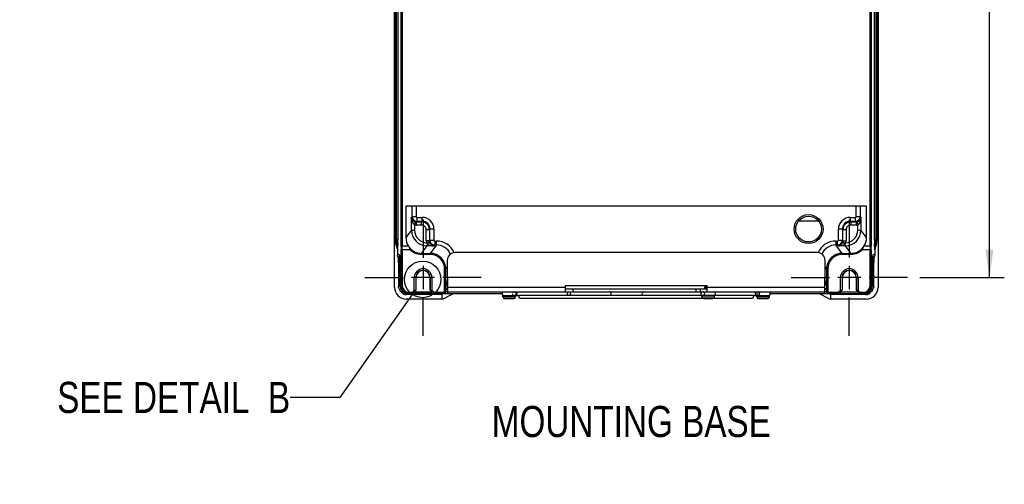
# Model space of a CAD drawing. Header units: inches. Extents: x 0 to 117, y 0 to 83.
# Tile 33 of 60: x 66 to 91, y 24 to 35. Entities that reach past the tile are written whole.
import ezdxf

# ---------------------------------------------------------------- set-up
doc = ezdxf.new("R2010")
doc.units = ezdxf.units.IN
doc.header["$LTSCALE"] = 6.431102
doc.header["$MEASUREMENT"] = 0
doc.linetypes.add('CENTER', pattern=[0.6, 0.375, -0.075, 0.075, -0.075])
doc.layers.get('0').update_dxf_attribs({"linetype": 'CONTINUOUS'})
doc.layers.add('DEFAULT_1', color=7, linetype='CENTER')
doc.styles.get("Standard").update_dxf_attribs({"font": 'txt', "width": 0.8})
doc.styles.add('TEXTSTYLE_6', font='txt', dxfattribs={"width": 0.8})
doc.dimstyles.new('DIMSTYLE_1', dxfattribs={"dimtxt": 0.78125, "dimasz": 0.7, "dimexe": 0.18, "dimexo": 0.0625, "dimgap": 0.09, "dimtad": 1, "dimdec": 0, "dimzin": 4, "dimdsep": 46, "dimtxsty": 'STANDARD', "dimblk": '_FILLED', "dimblk1": '_FILLED', "dimblk2": '_FILLED', "dimcen": 0.09, "dimadec": 0, "dimazin": 0, "dimtfac": 1, "dimtdec": 0, "dimtofl": 0, "dimtmove": 0, "dimatfit": 3, "dimldrblk": '_FILLED', "dimfxl": 1, "dimtolj": 1, "dimtzin": 4, "dimarcsym": 0})
doc.dimstyles.get("Standard").update_dxf_attribs({"dimtxt": 0.78125, "dimasz": 0.14, "dimexe": 0.18, "dimexo": 0.0625, "dimgap": 0.09, "dimtad": 1, "dimdec": 3, "dimzin": 4, "dimdsep": 46, "dimtxsty": 'STANDARD', "dimblk": '_FILLED', "dimblk1": '_FILLED', "dimblk2": '_FILLED', "dimcen": 0.09, "dimadec": 0, "dimazin": 0, "dimtp": 0.001, "dimtm": 0.001, "dimtfac": 1, "dimtdec": 3, "dimtofl": 0, "dimtmove": 0, "dimatfit": 3, "dimldrblk": '_FILLED', "dimfxl": 1, "dimtolj": 1, "dimtzin": 4, "dimarcsym": 0})

# ---------------------------------------------------------------- blocks, each defined once
blk = doc.blocks.new('_FILLED')
at = {"color": 0, "linetype": 'BYBLOCK'}
blk.add_solid([(0, 0), (-1, 0.143), (-1, -0.143)], dxfattribs=at)
blk = doc.blocks.new('*D14')
at = {"color": 7, "linetype": 'CONTINUOUS'}
for p, q in [((89.05, 54.519), (91.17, 54.519)), ((90.795, 54.519), (90.795, 41.765)), ((90.795, 29.01), (90.795, 41.765)), ((89.05, 29.01), (91.17, 29.01))]:
    blk.add_line(p, q, dxfattribs=at)
at = {"color": 7, "linetype": 'CONTINUOUS', "xscale": 0.7, "yscale": 0.7, "zscale": 0.7}
for p, rotation in [((90.795, 54.519), 90), ((90.795, 29.01), 270)]:
    blk.add_blockref('_FILLED', p, dxfattribs=dict(at, rotation=rotation))
at = {"color": 7, "linetype": 'CONTINUOUS', "insert": (89.818, 41.765), "char_height": 0.7812, "width": 1.875, "attachment_point": 2, "rotation": 90, "line_spacing_factor": 0.9}
blk.add_mtext('648', dxfattribs=at)

msp = doc.modelspace()

# ---------------------------------------------------------------- linework, layer by layer
at = {"color": 7, "linetype": 'CONTINUOUS'}
for p, q in [((75.8518, 28.7628), (75.8518, 54.9209)), ((87.999, 54.9209), (87.999, 28.7628)), ((76.0138, 29.7876), (76.0138, 53.2267)), ((76.0434, 53.2198), (76.0434, 29.7946)), ((87.7995, 29.7946), (87.7995, 53.2198)), ((87.8291, 53.2267), (87.8291, 29.7876)), ((75.8708, 29.9736), (75.8708, 53.0407)), ((75.8947, 53.0408), (75.8947, 29.9736)), ((75.9305, 53.0408), (75.9305, 29.9736)), ((87.9124, 29.9736), (87.9124, 53.0408)), ((87.9482, 29.9736), (87.9482, 53.0408)), ((87.9721, 53.0407), (87.9721, 29.9736)), ((87.7078, 30.8063), (76.1351, 30.8063)), ((76.1351, 30.8063), (76.1351, 30.0124)), ((76.2929, 30.5401), (76.2929, 30.8063)), ((76.3913, 30.8063), (76.3913, 30.5401)), ((87.4516, 30.5401), (87.4516, 30.8063)), ((87.55, 30.8063), (87.55, 30.5401)), ((87.7078, 30.0124), (87.7078, 30.8063)), ((76.2929, 30.5401), (76.2753, 30.5225)), ((76.2753, 30.1994), (76.2753, 30.5225)), ((76.2929, 30.5401), (76.3913, 30.5401)), ((76.411, 30.5204), (76.545, 30.5204)), ((76.411, 30.5204), (76.411, 30.422)), ((76.545, 30.422), (76.545, 30.5204)), ((86.5082, 30.4245), (85.9961, 30.4245)), ((87.2979, 30.5204), (87.432, 30.5204)), ((87.2979, 30.5204), (87.2979, 30.422)), ((87.432, 30.422), (87.432, 30.5204)), ((87.4516, 30.5401), (87.55, 30.5401)), ((87.5676, 30.5225), (87.55, 30.5401)), ((87.5676, 30.5225), (87.5676, 30.1994)), ((76.2753, 30.1994), (76.1351, 30.0124)), ((76.2753, 30.1994), (76.3541, 30.1994)), ((76.3714, 30.4113), (76.3541, 30.3346)), ((76.3541, 30.3346), (76.3541, 30.1995)), ((76.3974, 30.4085), (76.411, 30.422)), ((76.3974, 30.4085), (76.5315, 30.4085)), ((76.3974, 30.4085), (76.3974, 30.3297)), ((76.5315, 30.3297), (76.3974, 30.3297)), ((76.545, 30.422), (76.411, 30.422)), ((76.545, 30.422), (76.5315, 30.4085)), ((76.5315, 30.3297), (76.5315, 30.4085)), ((76.7283, 30.2117), (76.6495, 30.2117)), ((76.6495, 29.9293), (76.6495, 30.2117)), ((76.7283, 30.2117), (76.7418, 30.2252)), ((76.7283, 30.2117), (76.7283, 29.9293)), ((76.8402, 30.2252), (76.7418, 30.2252)), ((76.7418, 29.9473), (76.7418, 30.2252)), ((76.8402, 30.2252), (76.8402, 29.9473)), ((87.1011, 30.2252), (87.0027, 30.2252)), ((87.0027, 29.9473), (87.0027, 30.2252)), ((87.1011, 30.2252), (87.1147, 30.2117)), ((87.1011, 30.2252), (87.1011, 29.9473)), ((87.1934, 30.2117), (87.1147, 30.2117)), ((87.1147, 29.9293), (87.1147, 30.2117)), ((87.1934, 30.2117), (87.1934, 29.9293)), ((87.432, 30.422), (87.2979, 30.422)), ((87.3114, 30.4085), (87.2979, 30.422)), ((87.3114, 30.4085), (87.4455, 30.4085)), ((87.3114, 30.4085), (87.3114, 30.3297)), ((87.4455, 30.3297), (87.3114, 30.3297)), ((87.432, 30.422), (87.4455, 30.4085)), ((87.4455, 30.4085), (87.4455, 30.3297)), ((87.4715, 30.4114), (87.4888, 30.3346)), ((87.4888, 30.1995), (87.4888, 30.3346)), ((87.4888, 30.1994), (87.5676, 30.1994)), ((87.7078, 30.0124), (87.5676, 30.1994)), ((75.8683, 29.9736), (75.9305, 29.9736)), ((75.9305, 29.9736), (75.9305, 29.9477)), ((76.7418, 29.9473), (76.7283, 29.9293)), ((76.7418, 29.9473), (76.8402, 29.9473)), ((87.0027, 29.9473), (87.1011, 29.9473)), ((87.1147, 29.9293), (87.1011, 29.9473)), ((87.9124, 29.9736), (87.9746, 29.9736)), ((87.9124, 29.9478), (87.9124, 29.9736)), ((75.8853, 29.8678), (75.8828, 29.8678)), ((75.9024, 29.8725), (75.8853, 29.8678)), ((75.9256, 29.7236), (75.8853, 29.8678)), ((75.9024, 29.8725), (75.9089, 29.8317)), ((75.9256, 29.7236), (75.9252, 29.7236)), ((75.9277, 29.7077), (75.9252, 29.7077)), ((75.9252, 29.7077), (75.9252, 29.562)), ((75.9303, 29.8724), (75.9302, 29.8638)), ((76.0138, 29.7876), (76.015, 29.7089)), ((76.015, 28.8103), (76.015, 29.7089)), ((76.2008, 29.7946), (76.0434, 29.7946)), ((76.0446, 29.7158), (76.0434, 29.7946)), ((76.0446, 29.7158), (76.2261, 29.7158)), ((76.0446, 29.7158), (76.0446, 28.8102)), ((76.5283, 29.6184), (76.6688, 29.8059)), ((76.7283, 29.9293), (76.6495, 29.9293)), ((76.7313, 29.9026), (76.6546, 29.8849)), ((76.6688, 29.8642), (76.6688, 29.8059)), ((76.8423, 29.8059), (76.6688, 29.8059)), ((76.7313, 29.9026), (76.7327, 29.8969)), ((76.9034, 29.8292), (76.7453, 29.6184)), ((76.8423, 29.8059), (76.8598, 29.8292)), ((76.8598, 29.9276), (76.9034, 29.9276)), ((76.8598, 29.9276), (76.8598, 29.8292)), ((76.9034, 29.8292), (76.8598, 29.8292)), ((76.9034, 29.8292), (76.9034, 29.9276)), ((86.9395, 29.9276), (86.9831, 29.9276)), ((86.9395, 29.9276), (86.9395, 29.8292)), ((86.9831, 29.8292), (86.9395, 29.8292)), ((87.0976, 29.6184), (86.9395, 29.8292)), ((86.9831, 29.8292), (86.9831, 29.9276)), ((86.9831, 29.8292), (87.0006, 29.8059)), ((87.1741, 29.8059), (87.0006, 29.8059)), ((87.1116, 29.9026), (87.1883, 29.8849)), ((87.1147, 29.9293), (87.1934, 29.9293)), ((87.1741, 29.8059), (87.1741, 29.8642)), ((87.1741, 29.8059), (87.3146, 29.6184)), ((87.6168, 29.7158), (87.7983, 29.7158)), ((87.7995, 29.7946), (87.6421, 29.7946)), ((87.7995, 29.7946), (87.7983, 29.7158)), ((87.7983, 28.8102), (87.7983, 29.7158)), ((87.8279, 29.7089), (87.8291, 29.7876)), ((87.8279, 29.7089), (87.8279, 28.8103)), ((87.9177, 29.7077), (87.9152, 29.7077)), ((87.9576, 29.8678), (87.9173, 29.7236)), ((87.9177, 29.7236), (87.9173, 29.7236)), ((87.9177, 29.7077), (87.9177, 29.562)), ((87.9405, 29.8725), (87.9339, 29.8312)), ((87.9576, 29.8678), (87.9405, 29.8725)), ((87.9601, 29.8678), (87.9576, 29.8678)), ((75.9339, 29.5324), (75.9358, 29.527)), ((75.9418, 29.5068), (75.9428, 29.5033)), ((75.9434, 29.4929), (75.9437, 29.4878)), ((75.9437, 29.4878), (75.944, 29.4819)), ((75.944, 29.4819), (75.9443, 29.475)), ((75.9443, 29.475), (75.9446, 29.4674)), ((75.9446, 29.4674), (75.945, 29.4544)), ((75.945, 29.4544), (75.9455, 29.4395)), ((75.9455, 29.4395), (75.946, 29.4167)), ((75.9797, 29.4744), (75.9892, 29.4741)), ((75.9862, 29.545), (75.9866, 29.5443)), ((75.9871, 29.5358), (75.9874, 29.5302)), ((75.9874, 29.5302), (75.9876, 29.5237)), ((75.9876, 29.5237), (75.9879, 29.5163)), ((76.0084, 28.8654), (75.9879, 29.5167)), ((75.9879, 29.5167), (75.9879, 29.5154)), ((76.5283, 29.6184), (76.7453, 29.6184)), ((76.5283, 29.6184), (76.5283, 29.5889)), ((76.7453, 29.5889), (76.5283, 29.5889)), ((76.7453, 29.5889), (76.7453, 29.6184)), ((77.1774, 29.4402), (77.1783, 28.6135)), ((86.4687, 29.6371), (77.3742, 29.6371)), ((86.6646, 28.6135), (86.6655, 29.4402)), ((87.0976, 29.6184), (87.3146, 29.6184)), ((87.0976, 29.6184), (87.0976, 29.5889)), ((87.3146, 29.5889), (87.0976, 29.5889)), ((87.3146, 29.5889), (87.3146, 29.6184)), ((87.8345, 28.8654), (87.8552, 29.5211)), ((87.8537, 29.4741), (87.8632, 29.4744)), ((87.855, 29.5167), (87.855, 29.5154)), ((87.8563, 29.5443), (87.8568, 29.5451)), ((87.8566, 29.5474), (87.8567, 29.5481)), ((87.8568, 29.5451), (87.86, 29.5501)), ((87.8574, 29.5557), (87.8578, 29.5569)), ((87.86, 29.5501), (87.8606, 29.5508)), ((87.8727, 29.5334), (87.8758, 29.5288)), ((87.8758, 29.5288), (87.8793, 29.5228)), ((87.8969, 29.4157), (87.8973, 29.4356)), ((87.8973, 29.4356), (87.8978, 29.4531)), ((87.8978, 29.4531), (87.8982, 29.4634)), ((87.8982, 29.4634), (87.8985, 29.4725)), ((87.8985, 29.4725), (87.8989, 29.4805)), ((87.9003, 29.5029), (87.9004, 29.5035)), ((75.946, 29.4167), (75.9465, 29.3908)), ((75.9465, 29.3908), (75.947, 29.3544)), ((75.947, 29.3544), (75.9473, 29.3142)), ((75.9473, 29.3142), (75.9485, 28.8024)), ((75.9868, 29.2775), (75.9954, 29.2772)), ((75.9879, 28.799), (75.9868, 29.2775)), ((76.5669, 29.3015), (76.5669, 28.7169)), ((77.1387, 29.2248), (77.1092, 29.2248)), ((77.1092, 28.6506), (77.1092, 29.2248)), ((77.1387, 29.2248), (77.1774, 29.2763)), ((77.1387, 28.6483), (77.1387, 29.2248)), ((86.6655, 29.2763), (86.7042, 29.2248)), ((86.7337, 29.2248), (86.7042, 29.2248)), ((86.7042, 29.2248), (86.7042, 28.6483)), ((86.7337, 29.2248), (86.7337, 28.6506)), ((87.2758, 29.3028), (87.2758, 28.7182)), ((87.8475, 29.2772), (87.8561, 29.2775)), ((87.855, 28.799), (87.8561, 29.2775)), ((87.8944, 28.8024), (87.8957, 29.3246)), ((87.8957, 29.3246), (87.8959, 29.3519)), ((87.8959, 29.3519), (87.8964, 29.3856)), ((87.8964, 29.3856), (87.8969, 29.4157)), ((76.3453, 29.0089), (76.2745, 29.0092)), ((76.3847, 29.0089), (76.3453, 29.0089)), ((76.3454, 28.6894), (76.3454, 29.0088)), ((76.39, 29.0072), (76.3847, 29.0089)), ((76.7496, 29.0089), (76.3847, 29.0089)), ((76.3847, 29.0089), (76.3848, 28.6993)), ((76.39, 29.0072), (76.39, 28.7045)), ((76.7496, 29.0089), (76.7443, 29.0072)), ((76.7443, 29.0072), (76.7443, 28.7045)), ((76.7495, 28.6993), (76.7496, 29.0089)), ((76.7496, 29.0089), (76.7889, 29.0089)), ((76.8592, 29.0092), (76.7889, 29.0089)), ((76.7889, 29.0088), (76.7889, 28.6894)), ((87.5681, 29.0105), (86.9835, 29.0105)), ((87.0933, 29.0089), (87.054, 29.0089)), ((87.054, 28.6894), (87.054, 29.0088)), ((87.0986, 29.0072), (87.0933, 29.0089)), ((87.0933, 29.0089), (87.0934, 28.6993)), ((87.0986, 29.0072), (87.0986, 28.7045)), ((87.4582, 29.0089), (87.4529, 29.0072)), ((87.4529, 29.0072), (87.4529, 28.7045)), ((87.4581, 28.6993), (87.4582, 29.0089)), ((87.4582, 29.0089), (87.4976, 29.0089)), ((87.4975, 29.0088), (87.4975, 28.6894)), ((76.0084, 28.8654), (76.0084, 28.8666)), ((76.0095, 28.8103), (76.0446, 28.8103)), ((76.39, 28.7045), (76.3848, 28.6993)), ((76.7495, 28.6993), (76.7443, 28.7045)), ((76.7888, 28.6894), (76.7503, 28.699)), ((77.1774, 28.8186), (77.1442, 28.8186)), ((77.1442, 28.7233), (77.1442, 28.8186)), ((77.1603, 28.7316), (77.1733, 28.7316)), ((77.1774, 28.7709), (80.1498, 28.7709)), ((80.1498, 28.8103), (83.6931, 28.8103)), ((80.1498, 28.6528), (80.1498, 28.8103)), ((80.1498, 28.7316), (83.6931, 28.7316)), ((80.3306, 28.7316), (80.3306, 28.6528)), ((83.4324, 28.6528), (83.4324, 28.7316)), ((83.5309, 28.7316), (83.5309, 28.6528)), ((83.6355, 28.7552), (83.6366, 28.7544)), ((83.6366, 28.7544), (83.6549, 28.7436)), ((83.659, 28.7775), (83.651, 28.7726)), ((83.6577, 28.8075), (83.6572, 28.8064)), ((83.6572, 28.7775), (83.6572, 28.8064)), ((83.6572, 28.7316), (83.6572, 28.7434)), ((83.6612, 28.7786), (83.659, 28.7775)), ((83.6931, 28.8103), (83.6931, 28.6528)), ((83.6931, 28.7709), (86.6655, 28.7709)), ((86.6987, 28.8186), (86.6655, 28.8186)), ((86.6655, 28.7316), (86.6826, 28.7316)), ((86.697, 28.7126), (86.7017, 28.7125)), ((86.6987, 28.8186), (86.6987, 28.7233)), ((87.0986, 28.7045), (87.0934, 28.6993)), ((87.4581, 28.6993), (87.4529, 28.7045)), ((87.4975, 28.6894), (87.4589, 28.699)), ((87.7984, 28.8103), (87.8334, 28.8103)), ((87.8345, 28.8666), (87.8345, 28.8654)), ((76.1379, 28.6261), (76.1379, 28.6135)), ((76.2067, 28.6135), (76.1379, 28.6135)), ((77.0418, 28.4678), (76.1472, 28.4678)), ((77.0418, 28.5825), (76.157, 28.5825)), ((77.0489, 28.5859), (76.1604, 28.5859)), ((76.212, 28.643), (76.299, 28.643)), ((76.212, 28.643), (76.212, 28.6135)), ((76.8201, 28.6135), (76.212, 28.6135)), ((76.3454, 28.6894), (76.299, 28.643)), ((76.3112, 28.6135), (76.299, 28.643)), ((76.3112, 28.6135), (76.3813, 28.6835)), ((76.3663, 28.6685), (76.3454, 28.6894)), ((76.3472, 28.6494), (76.7871, 28.6494)), ((76.753, 28.6835), (76.823, 28.6135)), ((76.768, 28.6685), (76.7888, 28.6894)), ((76.8353, 28.643), (76.7889, 28.6894)), ((76.7934, 28.6135), (76.7934, 28.6428)), ((76.823, 28.6135), (76.8353, 28.643)), ((76.823, 28.6135), (78.5474, 28.6135)), ((76.8353, 28.643), (77.0996, 28.643)), ((77.0591, 28.5859), (77.0418, 28.5825)), ((77.0418, 28.5825), (77.0418, 28.4678)), ((77.0418, 28.4678), (77.0695, 28.4733)), ((77.0591, 28.6135), (77.0591, 28.5859)), ((77.0695, 28.4733), (77.3361, 28.6127)), ((77.0996, 28.6135), (77.0996, 28.643)), ((77.1774, 28.6528), (86.6655, 28.6528)), ((78.575, 28.5623), (78.9845, 28.5623)), ((78.575, 28.5229), (78.575, 28.5623)), ((78.575, 28.5229), (78.89, 28.5229)), ((78.6143, 28.4835), (78.8506, 28.4835)), ((78.89, 28.5229), (78.89, 28.5623)), ((78.9223, 28.6528), (78.9223, 28.5623)), ((79.0041, 28.4973), (83.5797, 28.4973)), ((79.0042, 28.5682), (80.2128, 28.5682)), ((80.258, 28.5623), (80.2507, 28.5623)), ((80.2875, 28.5682), (83.5554, 28.5682)), ((83.5707, 28.5647), (83.5604, 28.5675)), ((83.8852, 28.5623), (83.5702, 28.5623)), ((83.5702, 28.5229), (83.5702, 28.5623)), ((83.5702, 28.5229), (83.8852, 28.5229)), ((83.6096, 28.4835), (83.8458, 28.4835)), ((83.8757, 28.4973), (84.8388, 28.4973)), ((83.8852, 28.5229), (83.8852, 28.5623)), ((83.8898, 28.5682), (84.8387, 28.5682)), ((84.8584, 28.5623), (85.2679, 28.5623)), ((84.9206, 28.5623), (84.9206, 28.6522)), ((84.9529, 28.5229), (84.9529, 28.5623)), ((84.9529, 28.5229), (85.2679, 28.5229)), ((84.9923, 28.4835), (85.2286, 28.4835)), ((85.2679, 28.5229), (85.2679, 28.5623)), ((85.2955, 28.6135), (87.0199, 28.6135)), ((86.7735, 28.4733), (86.5068, 28.6128)), ((86.7433, 28.643), (87.0076, 28.643)), ((86.7433, 28.643), (86.7433, 28.6135)), ((86.7735, 28.4733), (86.8011, 28.4678)), ((86.7838, 28.6135), (86.7838, 28.5859)), ((86.8011, 28.5825), (86.7838, 28.5859)), ((87.6825, 28.5859), (86.7941, 28.5859)), ((87.686, 28.5825), (86.8011, 28.5825)), ((86.8011, 28.5825), (86.8011, 28.4678)), ((87.7035, 28.4678), (86.8011, 28.4678)), ((87.054, 28.6894), (87.0076, 28.643)), ((87.0076, 28.643), (87.0199, 28.6135)), ((87.0199, 28.6135), (87.09, 28.6835)), ((87.0221, 28.6135), (87.6309, 28.6135)), ((87.0495, 28.6372), (87.0495, 28.614)), ((87.0749, 28.6685), (87.0541, 28.6894)), ((87.0558, 28.6494), (87.4957, 28.6494)), ((87.4616, 28.6835), (87.5317, 28.6135)), ((87.4766, 28.6685), (87.4975, 28.6894)), ((87.5439, 28.643), (87.4975, 28.6894)), ((87.5317, 28.6135), (87.5439, 28.643)), ((87.5439, 28.643), (87.6309, 28.643)), ((87.6309, 28.6135), (87.6309, 28.643)), ((87.705, 28.6135), (87.6362, 28.6135)), ((87.705, 28.6135), (87.705, 28.6261))]:
    msp.add_line(p, q, dxfattribs=at)
for points in [[(75.9286, 29.5461), (75.929, 29.5452), (75.9305, 29.5415), (75.9322, 29.5373), (75.9339, 29.5324)], [(75.9358, 29.527), (75.9377, 29.5209), (75.9397, 29.5142), (75.9418, 29.5068)], [(75.9424, 29.5047), (75.9424, 29.5042), (75.9426, 29.5033), (75.9427, 29.5021), (75.9428, 29.5007), (75.9429, 29.4991), (75.9431, 29.4972), (75.9432, 29.4952), (75.9434, 29.4929)], [(75.9839, 29.5506), (75.9821, 29.5516), (75.9812, 29.5522), (75.983, 29.55), (75.9862, 29.545)], [(75.9862, 29.5484), (75.9861, 29.5484), (75.9862, 29.5481), (75.9863, 29.5475), (75.9864, 29.5466), (75.9865, 29.5455), (75.9866, 29.544), (75.9867, 29.5423), (75.9868, 29.5404), (75.987, 29.5382), (75.9871, 29.5358)], [(87.8552, 29.5211), (87.8555, 29.5297), (87.8557, 29.5334), (87.8559, 29.5368), (87.856, 29.5397), (87.8562, 29.5422), (87.8564, 29.5444), (87.8565, 29.5461), (87.8566, 29.5474)], [(87.8989, 29.4805), (87.8992, 29.4874), (87.8994, 29.4905), (87.8996, 29.4932), (87.8997, 29.4957), (87.8999, 29.4979), (87.9, 29.4999), (87.9002, 29.5015), (87.9003, 29.5029)], [(87.9002, 29.5033), (87.9011, 29.5068), (87.9032, 29.5142), (87.9052, 29.5209), (87.9071, 29.527), (87.909, 29.5324), (87.9107, 29.5373), (87.9124, 29.5415)], [(83.651, 28.7726), (83.6397, 28.7659), (83.6366, 28.764)]]:
    msp.add_lwpolyline(points, dxfattribs=at)
for centre, radius in [((86.2522, 30.2276), 0.3631), ((86.2522, 30.2276), 0.3238), ((76.5587, 28.9633), 0.4583)]:
    msp.add_circle(centre, radius, dxfattribs=at)
for centre, radius, start, end in [((76.411, 30.5401), 0.1181, 180.03813, 269.96187), ((76.545, 30.2252), 0.2952, 0.00017, 90.00242), ((87.2979, 30.2252), 0.2952, 90.00009, 180.00249), ((87.4319, 30.5401), 0.1181, 270.03812, 359.96187), ((76.6689, 30.1995), 0.3936, 180.00578, 269.98506), ((76.3975, 30.527), 0.1973, 257.28605, 269.9879), ((76.6688, 30.1993), 0.3148, 179.97431, 267.40968), ((76.5314, 30.2116), 0.1969, 0.02051, 89.97949), ((76.5315, 30.2117), 0.118, 359.99233, 90.00949), ((76.5451, 30.2253), 0.1967, 359.97061, 90.02939), ((87.2978, 30.2253), 0.1967, 89.97061, 180.02939), ((87.3115, 30.2116), 0.1969, 90.02051, 179.97949), ((87.174, 30.1995), 0.3936, 270.01494, 359.99423), ((87.1741, 30.1993), 0.3148, 272.59038, 0.02551), ((87.3114, 30.2117), 0.118, 89.99234, 180.00949), ((87.4454, 30.5272), 0.1975, 270.01934, 282.70671), ((76.2636, 29.9738), 0.3953, 180.03706, 195.56402), ((76.266, 29.9738), 0.3952, 180.03222, 195.56556), ((76.561, 29.9741), 0.6663, 180.0423, 185.93219), ((52.1935, 29.9656), 23.7361, 359.75408, 0.01934), ((56.9068, 29.9615), 19.0237, 359.73176, 359.95864), ((86.9837, 29.9474), 0.1174, 270.04457, 359.93206), ((109.3077, 29.9652), 21.3953, 180.04663, 180.17844), ((87.2919, 29.9737), 0.6563, 354.9745, 359.98877), ((87.5769, 29.9738), 0.3952, 344.43501, 359.96721), ((87.5792, 29.9738), 0.3954, 344.43777, 359.96473), ((76.5684, 29.9738), 0.6736, 185.84459, 188.64682), ((76.5282, 30.0117), 0.3933, 217.47744, 270.01587), ((76.8471, 29.9293), 0.1976, 180.019, 193.00582), ((76.9034, 29.4358), 0.4918, 24.00815, 89.99674), ((76.9035, 29.436), 0.3932, 24.77283, 90.02407), ((86.9395, 29.4358), 0.4918, 90.00253, 155.99319), ((86.9394, 29.436), 0.3932, 89.97593, 155.22724), ((86.9958, 29.9293), 0.1976, 346.99418, 359.98097), ((87.3147, 30.0117), 0.3933, 269.9836, 322.54284), ((103.2815, 29.948), 15.3691, 180.18433, 180.31371), ((87.2695, 29.9744), 0.6787, 351.36754, 354.14183), ((87.2386, 29.978), 0.7098, 354.11158, 355.01052), ((75.9648, 29.5623), 0.0396, 248.93875, 268.3171), ((75.8032, 29.4513), 0.1756, 22.51015, 23.99584), ((76.0253, 29.557), 0.0402, 180.15734, 192.31109), ((74.6307, 29.474), 1.3579, 1.80095, 2.1228), ((76.7452, 29.2249), 0.3935, 359.99458, 89.99243), ((76.7453, 29.225), 0.3639, 359.97026, 90.00343), ((77.3742, 29.4402), 0.1969, 90, 180), ((86.4687, 29.4402), 0.1969, 0, 90), ((87.0977, 29.2249), 0.3935, 90.00757, 180.00542), ((87.0976, 29.225), 0.3639, 89.99658, 180.0297), ((87.8183, 29.5569), 0.0395, 340.39109, 0.05416), ((88.429, 29.3234), 0.5857, 164.39182, 165.05752), ((88.3609, 29.3424), 0.5149, 163.66723, 164.39252), ((88.2989, 29.3606), 0.4503, 162.87501, 163.66806), ((88.0876, 29.4317), 0.2273, 157.53819, 160.04217), ((88.0398, 29.4513), 0.1756, 156.00431, 157.48999), ((87.8782, 29.5623), 0.0396, 271.68286, 291.04695), ((87.8623, 29.5136), 0.0392, 301.62288, 311.63267), ((76.5671, 29.0089), 0.1824, 0.00228, 179.99773), ((87.2758, 29.0089), 0.1824, 0.00228, 179.99773), ((76.5671, 29.0072), 0.1772, 0.00142, 179.99858), ((87.2758, 29.0072), 0.1772, 0.00142, 179.99858), ((76.147, 28.763), 0.2952, 180.04696, 270.05131), ((76.1353, 28.8028), 0.1867, 180.10861, 181.81163), ((76.1382, 28.8031), 0.1898, 204.04743, 216.00791), ((76.1356, 28.7994), 0.1477, 180.13692, 188.01641), ((76.1395, 28.7999), 0.1516, 188.01452, 202.68911), ((76.2131, 28.812), 0.2036, 180.46472, 193.07222), ((76.2118, 28.8117), 0.2023, 193.09466, 194.69899), ((76.2132, 28.8105), 0.1982, 180.06475, 197.87361), ((76.2067, 28.8104), 0.197, 194.70912, 251.11016), ((76.212, 28.8104), 0.197, 197.95328, 251.97003), ((76.2119, 28.8103), 0.1673, 180.05939, 270.02929), ((77.1603, 28.7119), 0.0197, 90, 175.26427), ((83.7234, 28.3702), 0.4045, 98.35505, 99.43625), ((83.7239, 28.3614), 0.4074, 98.32725, 99.43525), ((86.6946, 26.5379), 2.1747, 90.16792, 90.65446), ((86.6826, 28.7119), 0.0197, 9.81638, 90), ((86.6907, 27.698), 1.0146, 89.86288, 90.13683), ((86.6919, 28.1798), 0.5328, 89.45157, 89.87433), ((87.631, 28.8103), 0.1673, 269.97071, 359.94061), ((87.6309, 28.8104), 0.197, 288.03002, 342.04685), ((87.6363, 28.8104), 0.197, 288.88981, 345.29168), ((87.7038, 28.763), 0.2952, 269.94869, 359.95305), ((87.6298, 28.8105), 0.1981, 342.11265, 353.99935), ((87.6297, 28.812), 0.2037, 345.33453, 359.5293), ((87.6318, 28.8104), 0.1961, 353.99237, 359.987), ((91.2201, 28.7773), 3.3868, 178.98549, 179.44224), ((89.9905, 28.8001), 2.1571, 178.23224, 179.01114), ((87.7052, 28.7994), 0.1498, 333.72638, 359.86414), ((87.8561, 29.2432), 0.4442, 269.86549, 270.79831), ((87.705, 28.8029), 0.1894, 323.78728, 335.29954), ((87.7061, 28.8029), 0.1883, 353.4642, 359.87618), ((76.1382, 28.8041), 0.1907, 246.07812, 263.94397), ((76.1379, 28.8019), 0.1884, 263.96755, 269.9868), ((76.2069, 28.812), 0.1985, 251.18244, 269.92697), ((76.2122, 28.8117), 0.1983, 252.02834, 263.9654), ((76.212, 28.8097), 0.1963, 263.95821, 269.98714), ((77.0996, 28.6528), 0.0394, 270, 358.5), ((77.0996, 28.6528), 0.00984, 270, 346.94581), ((78.5927, 28.6076), 0.0453, 120, 260), ((78.6144, 28.5229), 0.0394, 180, 269.97656), ((78.8632, 28.6085), 0.0487, 153.3637, 162.09977), ((78.8602, 28.61), 0.0454, 143.93683, 153.31333), ((78.8506, 28.5229), 0.0394, 270.02344, 360), ((79.0041, 28.5328), 0.0354, 123.55731, 270), ((83.5879, 28.6076), 0.0453, 110, 260), ((83.6096, 28.5229), 0.0394, 180, 269.97656), ((83.5982, 28.6104), 0.0435, 37.19284, 47.15135), ((83.5929, 28.6076), 0.0495, 341.24728, 9.75251), ((83.8458, 28.5229), 0.0394, 270.02344, 360), ((83.8675, 28.6076), 0.0453, 280, 80), ((84.8388, 28.5328), 0.0354, 270, 56.44269), ((85.0017, 28.6075), 0.0516, 161.96364, 179.95185), ((84.9991, 28.6066), 0.0487, 197.90023, 206.6363), ((84.9923, 28.5229), 0.0394, 180, 269.97656), ((84.9753, 28.6063), 0.0446, 311.34604, 331.20563), ((84.9722, 28.6074), 0.048, 9.67125, 19.06527), ((84.9734, 28.6075), 0.0469, 350.29124, 9.70876), ((85.2285, 28.5229), 0.0394, 270.02344, 360), ((85.2502, 28.6076), 0.0453, 280, 60), ((86.7433, 28.6528), 0.0394, 181.5, 270), ((86.7433, 28.6528), 0.00984, 193.05419, 270), ((87.6309, 28.8079), 0.1945, 270.00096, 271.5578), ((87.6307, 28.8119), 0.1985, 271.59805, 287.95971), ((87.6362, 28.8097), 0.1962, 270.01463, 276.34568), ((87.636, 28.8118), 0.1983, 276.33669, 288.835), ((87.705, 28.8017), 0.1882, 270.02004, 276.83077), ((87.7047, 28.8045), 0.191, 276.81859, 289.28574), ((87.7044, 28.8003), 0.151, 293.9157, 311.01808)]:
    msp.add_arc(centre, radius, start, end, dxfattribs=at)
for centre, major_axis, ratio, start_param, end_param in [((76.5289, 30.0127), (-0.2364, -0.3153), 0.9990488, -0.9269237, -0.3409593), ((87.314, 30.0127), (-0.2364, 0.3153), 0.9990488, -2.8006333, -2.2146689), ((76.3604, 28.7044), (0.0182, 0.0233), 0.999059, 4.5898067, 5.3757758), ((76.7738, 28.7044), (-0.0182, 0.0233), 0.999059, 0.9074095, 1.6933786), ((87.0691, 28.7044), (0.0182, 0.0233), 0.999059, 4.5898067, 5.3757758), ((87.4825, 28.7044), (-0.0182, 0.0233), 0.999059, 0.9074095, 1.6933786), ((76.157, 28.7597), (0.1253, 0.1253), 0.9996955, 9.1871297, 10.2100238), ((76.1605, 28.7631), (0.1253, 0.1253), 0.9996955, 3.0177618, 3.9268385), ((87.6825, 28.7631), (0.1253, -0.1253), 0.9996955, -0.7852459, -0.6769644), ((87.6859, 28.7597), (-0.1253, 0.1253), 0.9996955, 8.6395321, 9.6630428), ((87.6825, 28.7631), (-0.1253, 0.1253), 0.9996955, -3.8185571, -3.4003873), ((87.6825, 28.7631), (0.1253, -0.1253), 0.9996955, -0.2587946, 0.1240281)]:
    msp.add_ellipse(centre, major_axis=major_axis, ratio=ratio, start_param=start_param, end_param=end_param, dxfattribs=at)
for points, knots in [([(76.2753, 30.5225), (76.2762, 30.5009), (76.294, 30.4492), (76.3421, 30.418), (76.3714, 30.4114)], [0, 0, 0, 0, 0.4181332, 1, 1, 1, 1]), ([(76.2753, 30.5225), (76.2758, 30.488), (76.2849, 30.4203), (76.3219, 30.3492), (76.3541, 30.3346)], [0, 0, 0, 0, 0.494113, 1, 1, 1, 1]), ([(87.4715, 30.4114), (87.5008, 30.418), (87.5489, 30.4492), (87.5667, 30.5009), (87.5676, 30.5225)], [0, 0, 0, 0, 0.5818526, 1, 1, 1, 1]), ([(87.4888, 30.3346), (87.521, 30.3492), (87.558, 30.4203), (87.5671, 30.488), (87.5676, 30.5225)], [0, 0, 0, 0, 0.505887, 1, 1, 1, 1]), ([(75.9024, 29.8725), (75.9092, 29.8717), (75.9174, 29.8702), (75.9297, 29.8669), (75.9302, 29.8638)], [0, 0, 0, 0, 0.6867304, 1, 1, 1, 1]), ([(75.9089, 29.8317), (75.9104, 29.8223), (75.9162, 29.7863), (75.9214, 29.7502), (75.9256, 29.7236)], [0, 0, 0, 0, 0.2610783, 1, 1, 1, 1]), ([(75.9302, 29.8638), (75.9302, 29.8488), (75.93, 29.8192), (75.9296, 29.7826), (75.9293, 29.754), (75.9286, 29.7349), (75.9293, 29.7192), (75.9275, 29.7122), (75.9286, 29.7079), (75.9277, 29.7077)], [0, 0, 0, 0, 0.288022, 0.5696148, 0.7054139, 0.8339199, 0.9449119, 0.9840045, 1, 1, 1, 1]), ([(76.0138, 29.7876), (76.0142, 29.7909), (76.028, 29.7935), (76.0364, 29.7945), (76.0434, 29.7946)], [0, 0, 0, 0, 0.3258997, 1, 1, 1, 1]), ([(76.015, 29.7089), (76.0155, 29.7122), (76.0292, 29.7147), (76.0376, 29.7158), (76.0446, 29.7158)], [0, 0, 0, 0, 0.3258133, 1, 1, 1, 1]), ([(76.2161, 29.7724), (76.2195, 29.7678), (76.2263, 29.7585), (76.2338, 29.7439), (76.2439, 29.7275), (76.232, 29.7158), (76.2261, 29.7158)], [0, 0, 0, 0, 0.2505378, 0.498409, 0.7420474, 1, 1, 1, 1]), ([(76.5283, 29.5889), (76.4726, 29.5892), (76.3599, 29.6111), (76.2653, 29.6762), (76.2261, 29.7158)], [0, 0, 0, 0, 0.4999999, 1, 1, 1, 1]), ([(76.7397, 29.8778), (76.7352, 29.8845), (76.7035, 29.877), (76.6839, 29.8707), (76.6688, 29.8642)], [0, 0, 0, 0, 0.3293999, 1, 1, 1, 1]), ([(76.6688, 29.8642), (76.6903, 29.8413), (76.7503, 29.8146), (76.8117, 29.8063), (76.8423, 29.8059)], [0, 0, 0, 0, 0.5063192, 1, 1, 1, 1]), ([(76.7397, 29.8778), (76.75, 29.8557), (76.7803, 29.8206), (76.8235, 29.8069), (76.8423, 29.8059)], [0, 0, 0, 0, 0.5642652, 1, 1, 1, 1]), ([(87.0006, 29.8059), (87.0195, 29.8069), (87.0626, 29.8206), (87.0929, 29.8557), (87.1032, 29.8778)], [0, 0, 0, 0, 0.4357347, 1, 1, 1, 1]), ([(87.0006, 29.8059), (87.0312, 29.8063), (87.0926, 29.8146), (87.1526, 29.8413), (87.1741, 29.8642)], [0, 0, 0, 0, 0.4936808, 1, 1, 1, 1]), ([(87.1032, 29.8778), (87.1078, 29.8845), (87.1394, 29.877), (87.159, 29.8707), (87.1741, 29.8642)], [0, 0, 0, 0, 0.3293998, 1, 1, 1, 1]), ([(87.6168, 29.7158), (87.5776, 29.6762), (87.483, 29.6111), (87.3703, 29.5892), (87.3146, 29.5889)], [0, 0, 0, 0, 0.5000001, 1, 1, 1, 1]), ([(87.6269, 29.7725), (87.6235, 29.7679), (87.6167, 29.7586), (87.6091, 29.744), (87.5991, 29.7275), (87.6109, 29.7158), (87.6168, 29.7158)], [0, 0, 0, 0, 0.2505307, 0.4984135, 0.7420425, 1, 1, 1, 1]), ([(87.7984, 29.7158), (87.8053, 29.7158), (87.8137, 29.7147), (87.8274, 29.7122), (87.8279, 29.7089)], [0, 0, 0, 0, 0.6741732, 1, 1, 1, 1]), ([(87.7995, 29.7946), (87.8065, 29.7945), (87.8149, 29.7935), (87.8287, 29.7909), (87.8291, 29.7876)], [0, 0, 0, 0, 0.6741099, 1, 1, 1, 1]), ([(87.9405, 29.8725), (87.9338, 29.8718), (87.9255, 29.8702), (87.9132, 29.8669), (87.9126, 29.8638)], [0, 0, 0, 0, 0.6865283, 1, 1, 1, 1]), ([(87.9152, 29.7077), (87.9139, 29.7163), (87.9142, 29.7389), (87.9128, 29.7908), (87.9128, 29.8342), (87.9127, 29.8638)], [0, 0, 0, 0, 0.1668723, 0.4311445, 1, 1, 1, 1]), ([(87.9339, 29.8312), (87.9309, 29.8125), (87.9245, 29.7768), (87.921, 29.7406), (87.9173, 29.7236)], [0, 0, 0, 0, 0.5210241, 1, 1, 1, 1]), ([(75.9652, 29.5839), (75.9597, 29.5878), (75.9388, 29.5887), (75.9302, 29.5711), (75.9252, 29.5621)], [0, 0, 0, 0, 0.3934608, 1, 1, 1, 1]), ([(75.9718, 29.5777), (75.9708, 29.5789), (75.9687, 29.5811), (75.9663, 29.5831), (75.9652, 29.5839)], [0, 0, 0, 0, 0.5262597, 1, 1, 1, 1]), ([(75.9797, 29.4744), (75.9786, 29.4787), (75.9744, 29.4936), (75.9696, 29.5084), (75.9654, 29.5186)], [0, 0, 0, 0, 0.2866443, 1, 1, 1, 1]), ([(75.9868, 29.2775), (75.9866, 29.3016), (75.9859, 29.346), (75.9849, 29.4052), (75.9821, 29.4464), (75.9818, 29.468), (75.9797, 29.4744)], [0, 0, 0, 0, 0.3664192, 0.6779036, 0.897708, 1, 1, 1, 1]), ([(75.9851, 29.5569), (75.9866, 29.554), (75.9861, 29.5425), (75.9874, 29.5319), (75.9877, 29.5243)], [0, 0, 0, 0, 0.3011215, 1, 1, 1, 1]), ([(87.855, 29.5167), (87.8551, 29.5215), (87.8558, 29.5345), (87.8557, 29.5477), (87.8574, 29.5557)], [0, 0, 0, 0, 0.3667365, 1, 1, 1, 1]), ([(87.8632, 29.4744), (87.8611, 29.468), (87.8609, 29.4464), (87.858, 29.4052), (87.857, 29.346), (87.8563, 29.3015), (87.8561, 29.2775)], [0, 0, 0, 0, 0.1023032, 0.3221314, 0.6336595, 1, 1, 1, 1]), ([(87.9177, 29.5621), (87.9122, 29.5721), (87.9, 29.5948), (87.8766, 29.584), (87.8711, 29.5777)], [0, 0, 0, 0, 0.5765185, 1, 1, 1, 1]), ([(75.9868, 29.2775), (75.9775, 29.2775), (75.964, 29.2772), (75.9533, 29.2794), (75.9474, 29.2796), (75.9474, 29.2808)], [0, 0, 0, 0, 0.7026826, 0.9098769, 1, 1, 1, 1]), ([(76.7889, 29.0088), (76.7882, 29.0654), (76.7412, 29.1833), (76.5671, 29.2543), (76.3931, 29.1833), (76.346, 29.0654), (76.3454, 29.0088)], [0, 0, 0, 0, 0.250012, 0.4999875, 0.7499704, 1, 1, 1, 1]), ([(87.4975, 29.0088), (87.4968, 29.0654), (87.4499, 29.1833), (87.2758, 29.2543), (87.1017, 29.1833), (87.0546, 29.0654), (87.054, 29.0088)], [0, 0, 0, 0, 0.250012, 0.4999875, 0.7499704, 1, 1, 1, 1]), ([(87.8955, 29.2808), (87.8955, 29.2796), (87.8896, 29.2794), (87.8789, 29.2772), (87.8654, 29.2775), (87.8561, 29.2775)], [0, 0, 0, 0, 0.0901547, 0.2973638, 1, 1, 1, 1]), ([(77.1774, 28.9505), (77.1756, 28.9405), (77.1755, 28.9247), (77.1588, 28.9106), (77.1514, 28.9025), (77.1462, 28.8974)], [0, 0, 0, 0, 0.4808334, 0.6546099, 1, 1, 1, 1]), ([(86.6967, 28.8973), (86.6915, 28.9025), (86.6841, 28.9106), (86.6674, 28.9247), (86.6673, 28.9404), (86.6655, 28.9505)], [0, 0, 0, 0, 0.3454219, 0.5192097, 1, 1, 1, 1]), ([(75.9485, 28.8024), (75.9485, 28.8012), (75.9544, 28.8009), (75.9651, 28.7988), (75.9786, 28.799), (75.9879, 28.799)], [0, 0, 0, 0, 0.0900884, 0.2973077, 1, 1, 1, 1]), ([(76.0084, 28.8666), (76.0086, 28.8625), (76.0091, 28.8437), (76.0094, 28.8249), (76.0095, 28.8103)], [0, 0, 0, 0, 0.2207191, 1, 1, 1, 1]), ([(76.3454, 28.6894), (76.3499, 28.6906), (76.3628, 28.6939), (76.3761, 28.6962), (76.3843, 28.6991)], [0, 0, 0, 0, 0.3478319, 1, 1, 1, 1]), ([(77.1406, 28.7124), (77.1406, 28.7132), (77.1455, 28.7117), (77.1504, 28.7132), (77.1613, 28.7124), (77.1688, 28.7125), (77.1731, 28.7125)], [0, 0, 0, 0, 0.0733586, 0.2828594, 0.6043813, 1, 1, 1, 1]), ([(77.1442, 28.8186), (77.1442, 28.8284), (77.1446, 28.8466), (77.1439, 28.8712), (77.1465, 28.8864), (77.1447, 28.8957), (77.1462, 28.8973)], [0, 0, 0, 0, 0.376536, 0.6976215, 0.9160627, 1, 1, 1, 1]), ([(77.1773, 28.8588), (77.169, 28.8606), (77.1526, 28.8703), (77.1462, 28.8883), (77.1462, 28.8973)], [0, 0, 0, 0, 0.4895271, 1, 1, 1, 1]), ([(83.6366, 28.764), (83.6362, 28.7638), (83.6355, 28.7633), (83.635, 28.7625), (83.635, 28.7622)], [0, 0, 0, 0, 0.5971781, 1, 1, 1, 1]), ([(83.6351, 28.7562), (83.6351, 28.7561), (83.6352, 28.7557), (83.6354, 28.7554), (83.6355, 28.7552)], [0, 0, 0, 0, 0.4573894, 1, 1, 1, 1]), ([(83.6571, 28.7633), (83.6519, 28.7624), (83.6452, 28.7607), (83.6363, 28.7589), (83.6352, 28.7568)], [0, 0, 0, 0, 0.6865392, 1, 1, 1, 1]), ([(83.6407, 28.7657), (83.6399, 28.7655), (83.6385, 28.765), (83.6371, 28.7644), (83.6366, 28.764)], [0, 0, 0, 0, 0.5665236, 1, 1, 1, 1]), ([(83.6572, 28.8064), (83.6572, 28.806), (83.6578, 28.8049), (83.6587, 28.8043), (83.6592, 28.804)], [0, 0, 0, 0, 0.4031141, 1, 1, 1, 1]), ([(83.6626, 28.7473), (83.6614, 28.7469), (83.6595, 28.7461), (83.6578, 28.7448), (83.6574, 28.7441)], [0, 0, 0, 0, 0.6206642, 1, 1, 1, 1]), ([(83.693, 28.7858), (83.6895, 28.7852), (83.6788, 28.7833), (83.6679, 28.7815), (83.6612, 28.7786)], [0, 0, 0, 0, 0.3230865, 1, 1, 1, 1]), ([(83.6931, 28.754), (83.6898, 28.7535), (83.6796, 28.7517), (83.6693, 28.7498), (83.6626, 28.7473)], [0, 0, 0, 0, 0.3145331, 1, 1, 1, 1]), ([(86.6656, 28.8588), (86.6739, 28.8606), (86.6903, 28.8703), (86.6967, 28.8883), (86.6967, 28.8973)], [0, 0, 0, 0, 0.4895486, 1, 1, 1, 1]), ([(86.6967, 28.8973), (86.6983, 28.8957), (86.6964, 28.8864), (86.699, 28.8712), (86.6983, 28.8466), (86.6987, 28.8284), (86.6987, 28.8186)], [0, 0, 0, 0, 0.0839384, 0.3023772, 0.6234596, 1, 1, 1, 1]), ([(87.0541, 28.6894), (87.0586, 28.6906), (87.0715, 28.6939), (87.0847, 28.6962), (87.093, 28.6991)], [0, 0, 0, 0, 0.3478319, 1, 1, 1, 1]), ([(87.8623, 28.7991), (87.8698, 28.7992), (87.8808, 28.7992), (87.8897, 28.801), (87.8944, 28.8014), (87.8944, 28.8024)], [0, 0, 0, 0, 0.6998406, 0.9101842, 1, 1, 1, 1]), ([(77.1092, 28.6506), (77.1161, 28.6499), (77.1256, 28.6509), (77.1361, 28.647), (77.1387, 28.6483)], [0, 0, 0, 0, 0.7027466, 1, 1, 1, 1]), ([(77.1783, 28.6518), (77.1733, 28.6517), (77.1644, 28.6517), (77.1511, 28.6508), (77.1452, 28.6524), (77.139, 28.6508), (77.139, 28.6518)], [0, 0, 0, 0, 0.3821915, 0.7072278, 0.9235945, 1, 1, 1, 1]), ([(78.9845, 28.5623), (78.9851, 28.5626), (78.9871, 28.564), (78.9894, 28.565), (78.9911, 28.5657)], [0, 0, 0, 0, 0.2514952, 1, 1, 1, 1]), ([(80.1944, 28.5996), (80.1926, 28.6121), (80.1967, 28.6379), (80.2202, 28.6528), (80.2312, 28.6528)], [0, 0, 0, 0, 0.5352934, 1, 1, 1, 1]), ([(80.2312, 28.6528), (80.2465, 28.6528), (80.2767, 28.6235), (80.2672, 28.5853), (80.2553, 28.573)], [0, 0, 0, 0, 0.4723139, 1, 1, 1, 1]), ([(80.2381, 28.5631), (80.2369, 28.5628), (80.2346, 28.5624), (80.2323, 28.5623), (80.2312, 28.5623)], [0, 0, 0, 0, 0.5024777, 1, 1, 1, 1]), ([(80.2875, 28.5682), (80.2855, 28.5682), (80.2756, 28.566), (80.266, 28.5623), (80.258, 28.5623)], [0, 0, 0, 0, 0.2053777, 1, 1, 1, 1]), ([(81.292, 28.6076), (81.292, 28.6188), (81.2858, 28.641), (81.2645, 28.6528), (81.2547, 28.6528)], [0, 0, 0, 0, 0.5339355, 1, 1, 1, 1]), ([(82.1043, 28.6528), (82.0945, 28.6528), (82.0732, 28.641), (82.067, 28.6188), (82.067, 28.6076)], [0, 0, 0, 0, 0.4660611, 1, 1, 1, 1]), ([(83.5604, 28.5675), (83.5595, 28.5677), (83.5578, 28.568), (83.5561, 28.5682), (83.5554, 28.5682)], [0, 0, 0, 0, 0.547158, 1, 1, 1, 1]), ([(84.8518, 28.5657), (84.8535, 28.565), (84.8558, 28.564), (84.8579, 28.5626), (84.8584, 28.5623)], [0, 0, 0, 0, 0.7484867, 1, 1, 1, 1]), ([(84.9894, 28.6528), (84.9776, 28.6528), (84.9609, 28.6426), (84.9541, 28.6278), (84.9527, 28.6236)], [0, 0, 0, 0, 0.7277798, 1, 1, 1, 1]), ([(86.7039, 28.6518), (86.7039, 28.6508), (86.6977, 28.6524), (86.6918, 28.6508), (86.6785, 28.6517), (86.6696, 28.6517), (86.6646, 28.6518)], [0, 0, 0, 0, 0.0764056, 0.2927723, 0.6178085, 1, 1, 1, 1]), ([(86.7042, 28.6483), (86.7066, 28.6467), (86.7175, 28.6512), (86.7268, 28.6499), (86.7337, 28.6506)], [0, 0, 0, 0, 0.2972573, 1, 1, 1, 1])]:
    msp.add_open_spline(points, degree=3, knots=knots, dxfattribs=at)
for points in [[(76.411, 30.5204), (76.4017, 30.5204), (76.3913, 30.5308), (76.3913, 30.5401)], [(87.4516, 30.5401), (87.4516, 30.5308), (87.4412, 30.5204), (87.432, 30.5204)], [(76.3974, 30.4085), (76.3889, 30.4085), (76.3797, 30.4086), (76.372, 30.4126)], [(87.4715, 30.4114), (87.4631, 30.4095), (87.4541, 30.4076), (87.4458, 30.4098)], [(76.7418, 29.9473), (76.7418, 29.922), (76.7508, 29.8955), (76.7662, 29.8755)], [(76.8598, 29.9276), (76.8506, 29.9276), (76.8402, 29.938), (76.8402, 29.9473)], [(87.0027, 29.9473), (87.0027, 29.938), (86.9923, 29.9276), (86.9831, 29.9276)], [(75.923, 29.7236), (75.9244, 29.7186), (75.9258, 29.713), (75.9242, 29.7081)], [(75.9256, 29.7236), (75.927, 29.7186), (75.9283, 29.713), (75.9268, 29.7081)], [(76.2008, 29.7946), (76.2056, 29.787), (76.2105, 29.7794), (76.2164, 29.7727)], [(76.6546, 29.8849), (76.6582, 29.8777), (76.6625, 29.8699), (76.6694, 29.8658)], [(76.7313, 29.9026), (76.7293, 29.9112), (76.7274, 29.9204), (76.7297, 29.9289)], [(76.7327, 29.8969), (76.7342, 29.8909), (76.7361, 29.8845), (76.7401, 29.8798)], [(76.7662, 29.8755), (76.7874, 29.8479), (76.825, 29.8293), (76.8598, 29.8292)], [(87.1032, 29.8778), (87.1066, 29.8854), (87.1101, 29.8935), (87.1104, 29.9018)], [(87.1147, 29.9293), (87.1147, 29.9205), (87.1144, 29.911), (87.1103, 29.9033)], [(87.1741, 29.8642), (87.1795, 29.8702), (87.1852, 29.8769), (87.1868, 29.8849)], [(87.6269, 29.7725), (87.6322, 29.7797), (87.6376, 29.7869), (87.6417, 29.7947)], [(87.9173, 29.7236), (87.9159, 29.7186), (87.9146, 29.713), (87.9162, 29.7081)], [(87.9199, 29.7236), (87.9185, 29.7186), (87.9171, 29.713), (87.9187, 29.7081)], [(75.9286, 29.5461), (75.9264, 29.5511), (75.9252, 29.5566), (75.9252, 29.5621)], [(75.9503, 29.5254), (75.941, 29.529), (75.9327, 29.5369), (75.9286, 29.5461)], [(75.9428, 29.5033), (75.9453, 29.4937), (75.9523, 29.4847), (75.9608, 29.4797)], [(75.9608, 29.4797), (75.9665, 29.4764), (75.9732, 29.4745), (75.9797, 29.4744)], [(75.9636, 29.5228), (75.9656, 29.5264), (75.9678, 29.53), (75.9702, 29.5334)], [(75.9702, 29.5334), (75.9742, 29.5389), (75.9789, 29.5443), (75.985, 29.547)], [(75.9785, 29.5687), (75.9765, 29.5718), (75.9743, 29.5749), (75.9718, 29.5777)], [(75.9851, 29.5568), (75.9831, 29.5609), (75.9809, 29.5649), (75.9785, 29.5687)], [(87.8711, 29.5777), (87.8657, 29.5715), (87.8615, 29.5642), (87.8578, 29.5568)], [(87.8579, 29.547), (87.864, 29.5443), (87.8688, 29.5389), (87.8727, 29.5334)], [(87.8632, 29.4744), (87.87, 29.4745), (87.8771, 29.4766), (87.8829, 29.4802)], [(87.8739, 29.5093), (87.872, 29.504), (87.8702, 29.4986), (87.8685, 29.4932)], [(87.8884, 29.4843), (87.894, 29.4892), (87.8982, 29.4961), (87.9001, 29.5033)], [(87.8926, 29.5254), (87.9019, 29.529), (87.9103, 29.5369), (87.9143, 29.5461)], [(87.9143, 29.5461), (87.9165, 29.5511), (87.9177, 29.5566), (87.9177, 29.5621)], [(75.9649, 28.7258), (75.955, 28.748), (75.9494, 28.7726), (75.9486, 28.7969)], [(76.0321, 28.6931), (76.0183, 28.7068), (76.0071, 28.7235), (75.9996, 28.7414)], [(76.0768, 28.6625), (76.0603, 28.6698), (76.0449, 28.6804), (76.0321, 28.6931)], [(76.3848, 28.6993), (76.3848, 28.6926), (76.3819, 28.6831), (76.3754, 28.6817)], [(76.7581, 28.6784), (76.7528, 28.6837), (76.7495, 28.6917), (76.7495, 28.6993)], [(83.6571, 28.7692), (83.6516, 28.7683), (83.6461, 28.7674), (83.6407, 28.7657)], [(83.693, 28.7741), (83.6835, 28.773), (83.6741, 28.7718), (83.6646, 28.7704)], [(83.693, 28.7682), (83.6836, 28.7671), (83.6742, 28.7659), (83.6649, 28.7645)], [(87.0934, 28.6993), (87.0934, 28.6926), (87.0906, 28.6831), (87.0841, 28.6817)], [(87.4668, 28.6784), (87.4615, 28.6837), (87.4581, 28.6917), (87.4582, 28.6993)], [(87.8395, 28.7329), (87.8308, 28.7154), (87.8183, 28.6992), (87.8036, 28.6863)], [(87.8932, 28.7814), (87.8909, 28.7616), (87.8854, 28.7419), (87.8771, 28.7238)], [(76.0609, 28.6298), (76.0311, 28.6431), (76.0039, 28.6651), (75.9847, 28.6915)], [(78.8341, 28.5682), (78.8257, 28.5738), (78.8194, 28.5831), (78.8165, 28.5928)], [(78.8235, 28.6367), (78.8263, 28.6406), (78.8299, 28.6441), (78.8339, 28.6467)], [(78.8937, 28.6422), (78.8881, 28.6472), (78.8808, 28.6508), (78.8734, 28.6521)], [(78.8807, 28.565), (78.8924, 28.5695), (78.9025, 28.5803), (78.9065, 28.5921)], [(78.9034, 28.6302), (78.9009, 28.6347), (78.8976, 28.6388), (78.8937, 28.6422)], [(78.9092, 28.6076), (78.9092, 28.6154), (78.9071, 28.6234), (78.9034, 28.6302)], [(78.9065, 28.5921), (78.9083, 28.597), (78.9092, 28.6023), (78.9092, 28.6076)], [(78.9911, 28.5657), (78.9953, 28.5673), (78.9998, 28.5682), (79.0042, 28.5682)], [(80.1989, 28.5849), (80.1967, 28.5895), (80.1952, 28.5945), (80.1944, 28.5996)], [(80.2128, 28.5681), (80.2068, 28.5722), (80.202, 28.5783), (80.1989, 28.5849)], [(80.2312, 28.5623), (80.2247, 28.5623), (80.2181, 28.5645), (80.2128, 28.5681)], [(80.2553, 28.573), (80.2507, 28.5683), (80.2445, 28.5646), (80.2381, 28.5631)], [(81.2731, 28.5682), (81.2851, 28.5764), (81.292, 28.593), (81.292, 28.6076)], [(82.067, 28.6076), (82.067, 28.593), (82.0739, 28.5764), (82.0859, 28.5682)], [(83.6278, 28.6423), (83.6225, 28.6472), (83.6157, 28.6507), (83.6087, 28.6521)], [(83.6154, 28.565), (83.6266, 28.5694), (83.6359, 28.5802), (83.6398, 28.5915)], [(83.6417, 28.6159), (83.641, 28.6199), (83.6398, 28.6239), (83.6382, 28.6277)], [(84.8387, 28.5682), (84.8431, 28.5682), (84.8477, 28.5673), (84.8518, 28.5657)], [(84.9502, 28.6076), (84.9502, 28.6022), (84.951, 28.5967), (84.9527, 28.5916)], [(84.9555, 28.5848), (84.9607, 28.5744), (84.9712, 28.5653), (84.9825, 28.563)], [(84.9918, 28.6501), (84.9965, 28.6483), (85.001, 28.6456), (85.0048, 28.6422)], [(85.0048, 28.5729), (85.001, 28.5695), (84.9965, 28.5668), (84.9918, 28.565)], [(85.0048, 28.6422), (85.0105, 28.6372), (85.0151, 28.6303), (85.0176, 28.623)], [(85.0195, 28.5997), (85.0187, 28.5946), (85.0169, 28.5895), (85.0144, 28.5849)], [(87.8578, 28.691), (87.8357, 28.6609), (87.803, 28.6365), (87.7677, 28.6242)]]:
    msp.add_open_spline(points, degree=3, dxfattribs=at)
at = {"layer": 'DEFAULT_1', "color": 7, "linetype": 'CENTER'}
for p, q in [((76.5669, 30.4708), (76.5669, 29.5092)), ((87.2758, 30.4721), (87.2758, 29.5105)), ((75.1053, 29.0092), (76.0669, 29.0092)), ((78.0285, 29.0092), (77.0669, 29.0092)), ((85.8142, 29.0105), (86.7758, 29.0105)), ((88.7374, 29.0105), (87.7758, 29.0105)), ((76.5669, 27.5476), (76.5669, 28.5092)), ((87.2758, 27.5489), (87.2758, 28.5105))]:
    msp.add_line(p, q, dxfattribs=at)

# ---------------------------------------------------------------- texts
at = {"color": 7, "linetype": 'CONTINUOUS', "insert": (73.229, 26.3923), "char_height": 0.78125, "width": 8.125, "attachment_point": 3, "line_spacing_factor": 0.9}
msp.add_mtext('SEE DETAIL  B', dxfattribs=at)
at = {"color": 7, "linetype": 'CONTINUOUS', "insert": (78.2938, 25.7879), "char_height": 0.78125, "width": 7.578125, "attachment_point": 1, "line_spacing_factor": 0.9, "style": 'TEXTSTYLE_6'}
msp.add_mtext('MOUNTING BASE', dxfattribs=at)

# ---------------------------------------------------------------- dimensions: what is measured, and where the dimension line sits
at = {"color": 7, "linetype": 'CONTINUOUS'}
dim = msp.add_linear_dim(base=(90.7947, 29.0105), p1=(89.0499, 54.519), p2=(89.0499, 29.0105), angle=270, dimstyle='DIMSTYLE_1', dxfattribs=at)
dim.commit()
dim.dimension.update_dxf_attribs({"geometry": '*D14', "text_midpoint": (90.6288, 40.9266), "dimtype": 160})

# ---------------------------------------------------------------- leaders
msp.add_leader([(76.2953, 28.5883), (74.479, 26.0017), (73.229, 26.0017)], dimstyle='STANDARD', override={"dimtad": 0}, dxfattribs=at)

doc.saveas('drawing.dxf')
